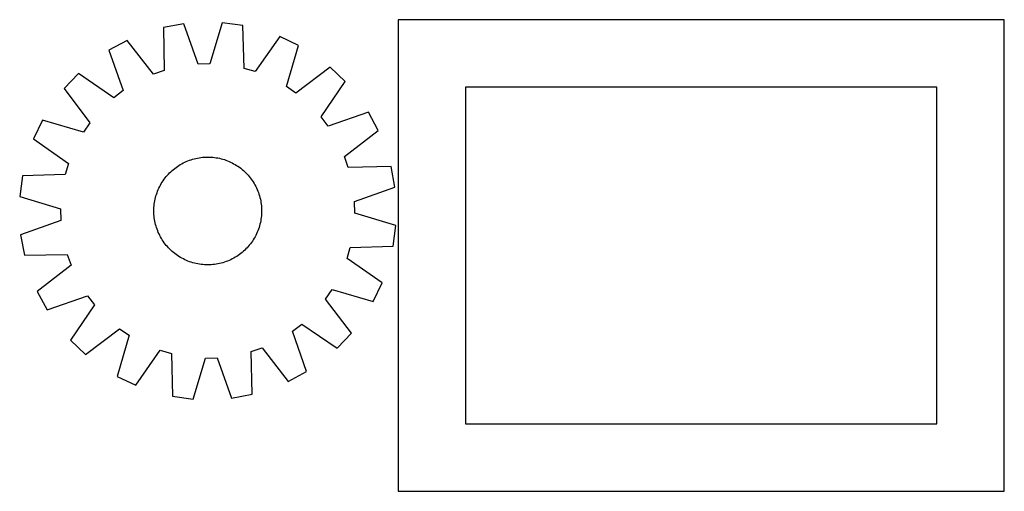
# Model space of a CAD drawing. Header units: millimetres. Extents: x 7 to 1427, y 7 to 357.
# Tile 1 of 2: x 7 to 737, y 7 to 357. Entities that reach past the tile are written whole.
import ezdxf

# ---------------------------------------------------------------- set-up
doc = ezdxf.new("R2010")
doc.units = ezdxf.units.MM
doc.layers.add('CUT', color=7, linetype='CONTINUOUS', true_color=0x000000)

msp = doc.modelspace()

# ---------------------------------------------------------------- linework, layer by layer
at = {"layer": 'CUT'}
for p, q in [((128.40115, 353.509607), (113.268974, 350.726121)), ((139.12905, 323.611666), (128.40115, 353.509607)), ((156.9312, 354.218203), (147.700751, 323.824559)), ((172.182899, 352.189355), (156.9312, 354.218203)), ((173.146766, 320.43962), (172.182899, 352.189355)), ((737.332405, 356.561824), (287.332405, 356.561824)), ((287.332405, 356.561824), (287.332405, 6.561824)), ((737.332405, 6.561824), (737.332405, 356.561824)), ((113.268974, 350.726121), (113.882448, 318.967683)), ((199.535556, 344.047), (181.364725, 317.993293)), ((213.413836, 337.404417), (199.535556, 344.047)), ((86.354253, 341.235937), (72.822843, 333.912585)), ((105.796064, 316.116408), (86.354253, 341.235937)), ((204.51932, 306.910773), (213.413836, 337.404417)), ((72.822843, 333.912585), (83.220188, 303.898089)), ((147.700751, 323.824559), (139.12905, 323.611666)), ((50.15805, 316.569777), (39.551954, 305.42342)), ((76.410672, 298.687535), (50.15805, 316.569777)), ((113.882448, 318.967683), (105.796064, 316.116408)), ((181.364725, 317.993293), (173.146766, 320.43962)), ((236.911633, 321.208141), (211.579107, 302.044688)), ((248.05799, 310.602045), (236.911633, 321.208141)), ((230.175748, 284.349422), (248.05799, 310.602045)), ((39.551954, 305.42342), (58.715406, 280.090894)), ((83.220188, 303.898089), (76.410672, 298.687535)), ((211.579107, 302.044688), (204.51932, 306.910773)), ((687.332405, 306.561824), (337.332405, 306.561824)), ((337.332405, 306.561824), (337.332405, 56.561824)), ((687.332405, 56.561824), (687.332405, 306.561824)), ((265.400798, 287.937252), (235.386302, 277.539907)), ((272.72415, 274.405842), (265.400798, 287.937252)), ((23.355678, 281.925623), (16.713095, 268.047343)), ((53.849322, 273.031107), (23.355678, 281.925623)), ((58.715406, 280.090894), (53.849322, 273.031107)), ((235.386302, 277.539907), (230.175748, 284.349422)), ((247.604621, 254.964031), (272.72415, 274.405842)), ((16.713095, 268.047343), (42.766802, 249.876512)), ((42.766802, 249.876512), (40.320475, 241.658553)), ((124.648216, 248.381816), (125.718796, 249.03974)), ((125.718796, 249.03974), (126.809514, 249.663711)), ((126.809514, 249.663711), (127.919294, 250.253115)), ((127.919294, 250.253115), (129.047039, 250.807368)), ((129.047039, 250.807368), (130.191638, 251.325925)), ((130.191638, 251.325925), (131.35196, 251.808273)), ((131.35196, 251.808273), (132.52686, 252.253937)), ((132.52686, 252.253937), (133.715179, 252.662476)), ((133.715179, 252.662476), (134.915745, 253.033487)), ((134.915745, 253.033487), (136.127372, 253.366605)), ((136.127372, 253.366605), (137.348864, 253.6615)), ((137.348864, 253.6615), (138.579016, 253.917882)), ((138.579016, 253.917882), (139.816615, 254.135497)), ((139.816615, 254.135497), (141.060439, 254.314131)), ((141.060439, 254.314131), (142.309259, 254.453608)), ((142.309259, 254.453608), (143.561845, 254.553789)), ((143.561845, 254.553789), (144.816959, 254.614576)), ((144.816959, 254.614576), (146.073363, 254.635909)), ((146.073363, 254.635909), (147.329818, 254.617767)), ((147.329818, 254.617767), (148.585082, 254.560167)), ((148.585082, 254.560167), (149.837918, 254.463167)), ((149.837918, 254.463167), (151.087089, 254.326863)), ((151.087089, 254.326863), (152.331362, 254.151388)), ((152.331362, 254.151388), (153.56951, 253.936917)), ((153.56951, 253.936917), (154.800309, 253.68366)), ((154.800309, 253.68366), (156.022547, 253.391867)), ((156.022547, 253.391867), (157.235015, 253.061828)), ((157.235015, 253.061828), (158.436519, 252.693866)), ((158.436519, 252.693866), (159.625872, 252.288346)), ((159.625872, 252.288346), (160.8019, 251.845668)), ((160.8019, 251.845668), (161.963443, 251.366268)), ((161.963443, 251.366268), (163.109355, 250.850619)), ((163.109355, 250.850619), (164.238505, 250.299232)), ((164.238505, 250.299232), (165.349777, 249.712648)), ((165.349777, 249.712648), (166.442077, 249.091449)), ((166.442077, 249.091449), (167.514325, 248.436246)), ((250.455896, 246.877647), (247.604621, 254.964031)), ((40.320475, 241.658553), (8.570739, 240.694686)), ((116.086147, 241.050296), (116.930664, 241.980779)), ((116.930664, 241.980779), (117.803991, 242.884275)), ((117.803991, 242.884275), (118.705267, 243.759894)), ((118.705267, 243.759894), (119.633602, 244.606771)), ((119.633602, 244.606771), (120.58808, 245.424071)), ((120.58808, 245.424071), (121.567759, 246.210986)), ((121.567759, 246.210986), (122.571672, 246.966741)), ((122.571672, 246.966741), (123.598829, 247.690589)), ((123.598829, 247.690589), (124.648216, 248.381816)), ((167.514325, 248.436246), (168.565463, 247.747686)), ((168.565463, 247.747686), (169.594455, 247.026449)), ((169.594455, 247.026449), (170.600284, 246.273246)), ((170.600284, 246.273246), (171.581958, 245.488821)), ((171.581958, 245.488821), (172.538509, 244.673948)), ((172.538509, 244.673948), (173.468991, 243.829431)), ((173.468991, 243.829431), (174.372488, 242.956104)), ((174.372488, 242.956104), (175.248107, 242.054828)), ((175.248107, 242.054828), (176.094984, 241.126493)), ((282.214334, 247.491121), (250.455896, 246.877647)), ((284.99782, 232.358944), (282.214334, 247.491121)), ((8.570739, 240.694686), (6.541892, 225.442987)), ((110.460863, 232.750292), (111.047446, 233.861564)), ((111.047446, 233.861564), (111.668646, 234.953864)), ((111.668646, 234.953864), (112.323849, 236.026112)), ((112.323849, 236.026112), (113.012409, 237.07725)), ((113.012409, 237.07725), (113.733646, 238.106242)), ((113.733646, 238.106242), (114.486849, 239.112071)), ((114.486849, 239.112071), (115.271274, 240.093745)), ((115.271274, 240.093745), (116.086147, 241.050296)), ((176.094984, 241.126493), (176.912284, 240.172015)), ((176.912284, 240.172015), (177.699199, 239.192336)), ((177.699199, 239.192336), (178.454954, 238.188423)), ((178.454954, 238.188423), (179.178802, 237.161266)), ((179.178802, 237.161266), (179.870029, 236.111879)), ((179.870029, 236.111879), (180.527953, 235.041299)), ((180.527953, 235.041299), (181.151924, 233.95058)), ((181.151924, 233.95058), (181.741328, 232.840801)), ((107.698267, 225.746803), (108.066229, 226.948306)), ((108.066229, 226.948306), (108.471749, 228.137659)), ((108.471749, 228.137659), (108.914427, 229.313687)), ((108.914427, 229.313687), (109.393827, 230.475231)), ((109.393827, 230.475231), (109.909475, 231.621142)), ((109.909475, 231.621142), (110.460863, 232.750292)), ((181.741328, 232.840801), (182.295581, 231.713056)), ((182.295581, 231.713056), (182.814138, 230.568457)), ((182.814138, 230.568457), (183.296486, 229.408135)), ((183.296486, 229.408135), (183.74215, 228.233235)), ((183.74215, 228.233235), (184.150689, 227.044915)), ((184.150689, 227.044915), (184.5217, 225.84435)), ((255.099878, 221.631045), (284.99782, 232.358944)), ((6.541892, 225.442987), (36.935536, 216.212538)), ((106.296928, 218.349705), (106.433232, 219.598876)), ((106.433232, 219.598876), (106.608707, 220.843149)), ((106.608707, 220.843149), (106.823178, 222.081297)), ((106.823178, 222.081297), (107.076435, 223.312096)), ((107.076435, 223.312096), (107.368228, 224.534334)), ((107.368228, 224.534334), (107.698267, 225.746803)), ((184.5217, 225.84435), (184.854818, 224.632723)), ((184.854818, 224.632723), (185.149713, 223.411231)), ((185.149713, 223.411231), (185.406095, 222.181078)), ((185.406095, 222.181078), (185.62371, 220.94348)), ((185.62371, 220.94348), (185.802344, 219.699656)), ((185.802344, 219.699656), (185.941821, 218.450836)), ((255.312772, 213.059344), (255.099878, 221.631045)), ((36.935536, 216.212538), (37.148429, 207.640837)), ((106.124186, 214.585151), (106.142328, 215.841605)), ((106.145519, 213.328746), (106.124186, 214.585151)), ((106.142328, 215.841605), (106.199928, 217.09687)), ((106.206306, 212.073632), (106.145519, 213.328746)), ((106.199928, 217.09687), (106.296928, 218.349705)), ((106.306487, 210.821046), (106.206306, 212.073632)), ((185.941821, 218.450836), (186.042002, 217.19825)), ((186.04838, 212.175013), (185.95138, 210.922177)), ((186.042002, 217.19825), (186.102789, 215.943136)), ((186.105979, 213.430277), (186.04838, 212.175013)), ((186.102789, 215.943136), (186.124122, 214.686731)), ((186.124122, 214.686731), (186.105979, 213.430277)), ((285.706415, 203.828895), (255.312772, 213.059344)), ((37.148429, 207.640837), (7.250488, 196.912938)), ((106.445964, 209.572226), (106.306487, 210.821046)), ((106.624597, 208.328402), (106.445964, 209.572226)), ((106.842213, 207.090804), (106.624597, 208.328402)), ((107.098594, 205.860651), (106.842213, 207.090804)), ((107.39349, 204.639159), (107.098594, 205.860651)), ((107.726607, 203.427532), (107.39349, 204.639159)), ((184.88008, 204.737548), (184.55004, 203.52508)), ((185.171872, 205.959786), (184.88008, 204.737548)), ((185.425129, 207.190585), (185.171872, 205.959786)), ((185.639601, 208.428733), (185.425129, 207.190585)), ((185.815076, 209.673006), (185.639601, 208.428733)), ((185.95138, 210.922177), (185.815076, 209.673006)), ((108.097619, 202.226967), (107.726607, 203.427532)), ((108.506158, 201.038647), (108.097619, 202.226967)), ((108.951822, 199.863747), (108.506158, 201.038647)), ((109.43417, 198.703425), (108.951822, 199.863747)), ((109.952726, 197.558827), (109.43417, 198.703425)), ((110.50698, 196.431081), (109.952726, 197.558827)), ((182.338832, 197.65074), (181.787444, 196.52159)), ((182.854481, 198.796651), (182.338832, 197.65074)), ((183.333881, 199.958195), (182.854481, 198.796651)), ((183.776559, 201.134223), (183.333881, 199.958195)), ((184.182079, 202.323576), (183.776559, 201.134223)), ((184.55004, 203.52508), (184.182079, 202.323576)), ((283.677568, 188.577196), (285.706415, 203.828895)), ((7.250488, 196.912938), (10.033974, 181.780762)), ((111.096383, 195.321302), (110.50698, 196.431081)), ((111.720355, 194.230583), (111.096383, 195.321302)), ((112.378279, 193.160003), (111.720355, 194.230583)), ((113.069506, 192.110616), (112.378279, 193.160003)), ((113.793354, 191.08346), (113.069506, 192.110616)), ((114.549109, 190.079546), (113.793354, 191.08346)), ((115.336024, 189.099867), (114.549109, 190.079546)), ((177.761459, 190.159811), (176.977034, 189.178137)), ((178.514661, 191.16564), (177.761459, 190.159811)), ((179.235899, 192.194632), (178.514661, 191.16564)), ((179.924459, 193.24577), (179.235899, 192.194632)), ((180.579662, 194.318018), (179.924459, 193.24577)), ((181.200861, 195.410318), (180.579662, 194.318018)), ((181.787444, 196.52159), (181.200861, 195.410318)), ((116.153324, 188.145389), (115.336024, 189.099867)), ((117.000201, 187.217054), (116.153324, 188.145389)), ((117.87582, 186.315778), (117.000201, 187.217054)), ((118.779316, 185.442451), (117.87582, 186.315778)), ((119.709799, 184.597934), (118.779316, 185.442451)), ((120.66635, 183.783061), (119.709799, 184.597934)), ((121.648024, 182.998636), (120.66635, 183.783061)), ((122.653853, 182.245433), (121.648024, 182.998636)), ((170.680549, 183.060896), (169.676635, 182.305141)), ((171.660228, 183.847811), (170.680549, 183.060896)), ((172.614706, 184.665111), (171.660228, 183.847811)), ((173.543041, 185.511988), (172.614706, 184.665111)), ((174.444317, 186.387607), (173.543041, 185.511988)), ((175.317644, 187.291104), (174.444317, 186.387607)), ((176.162161, 188.221586), (175.317644, 187.291104)), ((176.977034, 189.178137), (176.162161, 188.221586)), ((249.481505, 179.39537), (251.927833, 187.613329)), ((251.927833, 187.613329), (283.677568, 188.577196)), ((10.033974, 181.780762), (41.792412, 182.394235)), ((41.792412, 182.394235), (44.643687, 174.307851)), ((123.682845, 181.524196), (122.653853, 182.245433)), ((124.733983, 180.835636), (123.682845, 181.524196)), ((125.806231, 180.180433), (124.733983, 180.835636)), ((126.89853, 179.559234), (125.806231, 180.180433)), ((128.009803, 178.97265), (126.89853, 179.559234)), ((129.138952, 178.421263), (128.009803, 178.97265)), ((130.284864, 177.905614), (129.138952, 178.421263)), ((131.446407, 177.426214), (130.284864, 177.905614)), ((132.622436, 176.983536), (131.446407, 177.426214)), ((133.811789, 176.578016), (132.622436, 176.983536)), ((135.013292, 176.210054), (133.811789, 176.578016)), ((136.225761, 175.880015), (135.013292, 176.210054)), ((137.447998, 175.588222), (136.225761, 175.880015)), ((138.678798, 175.334965), (137.447998, 175.588222)), ((154.899444, 175.610382), (153.669291, 175.354)), ((156.120936, 175.905277), (154.899444, 175.610382)), ((157.332563, 176.238395), (156.120936, 175.905277)), ((158.533128, 176.609406), (157.332563, 176.238395)), ((159.721447, 177.017945), (158.533128, 176.609406)), ((160.896348, 177.463609), (159.721447, 177.017945)), ((162.05667, 177.945957), (160.896348, 177.463609)), ((163.201268, 178.464514), (162.05667, 177.945957)), ((164.329014, 179.018767), (163.201268, 178.464514)), ((165.438793, 179.608171), (164.329014, 179.018767)), ((166.529512, 180.232142), (165.438793, 179.608171)), ((167.600092, 180.890066), (166.529512, 180.232142)), ((168.649479, 181.581293), (167.600092, 180.890066)), ((169.676635, 182.305141), (168.649479, 181.581293)), ((275.535212, 161.224539), (249.481505, 179.39537)), ((44.643687, 174.307851), (19.524158, 154.86604)), ((139.916945, 175.120494), (138.678798, 175.334965)), ((141.161219, 174.945019), (139.916945, 175.120494)), ((142.410389, 174.808715), (141.161219, 174.945019)), ((143.663225, 174.711715), (142.410389, 174.808715)), ((144.91849, 174.654115), (143.663225, 174.711715)), ((146.174944, 174.635973), (144.91849, 174.654115)), ((147.431349, 174.657306), (146.174944, 174.635973)), ((148.686463, 174.718093), (147.431349, 174.657306)), ((149.939048, 174.818274), (148.686463, 174.718093)), ((151.187869, 174.957751), (149.939048, 174.818274)), ((152.431693, 175.136385), (151.187869, 174.957751)), ((153.669291, 175.354), (152.431693, 175.136385)), ((268.89263, 147.346259), (275.535212, 161.224539)), ((19.524158, 154.86604), (26.84751, 141.33463)), ((233.532901, 149.180988), (238.398986, 156.240775)), ((238.398986, 156.240775), (268.89263, 147.346259)), ((26.84751, 141.33463), (56.862006, 151.731975)), ((56.862006, 151.731975), (62.072559, 144.92246)), ((252.696353, 123.848462), (233.532901, 149.180988)), ((62.072559, 144.92246), (44.190318, 118.669837)), ((55.336675, 108.063741), (80.669201, 127.227194)), ((80.669201, 127.227194), (87.728988, 122.361109)), ((209.02812, 125.373793), (215.837635, 130.584347)), ((219.425465, 95.359297), (209.02812, 125.373793)), ((215.837635, 130.584347), (242.090258, 112.702105)), ((44.190318, 118.669837), (55.336675, 108.063741)), ((87.728988, 122.361109), (78.834472, 91.867465)), ((242.090258, 112.702105), (252.696353, 123.848462)), ((92.712751, 85.224882), (110.883583, 111.278589)), ((110.883583, 111.278589), (119.101542, 108.832262)), ((178.36586, 110.304199), (186.452243, 113.155474)), ((178.979333, 78.545761), (178.36586, 110.304199)), ((186.452243, 113.155474), (205.894055, 88.035945)), ((119.101542, 108.832262), (120.065409, 77.082527)), ((135.317108, 75.053679), (144.547557, 105.447323)), ((144.547557, 105.447323), (153.119257, 105.660217)), ((153.119257, 105.660217), (163.847157, 75.762275)), ((205.894055, 88.035945), (219.425465, 95.359297)), ((78.834472, 91.867465), (92.712751, 85.224882)), ((120.065409, 77.082527), (135.317108, 75.053679)), ((163.847157, 75.762275), (178.979333, 78.545761)), ((337.332405, 56.561824), (687.332405, 56.561824)), ((287.332405, 6.561824), (737.332405, 6.561824))]:
    msp.add_line(p, q, dxfattribs=at)

doc.saveas('drawing.dxf')
